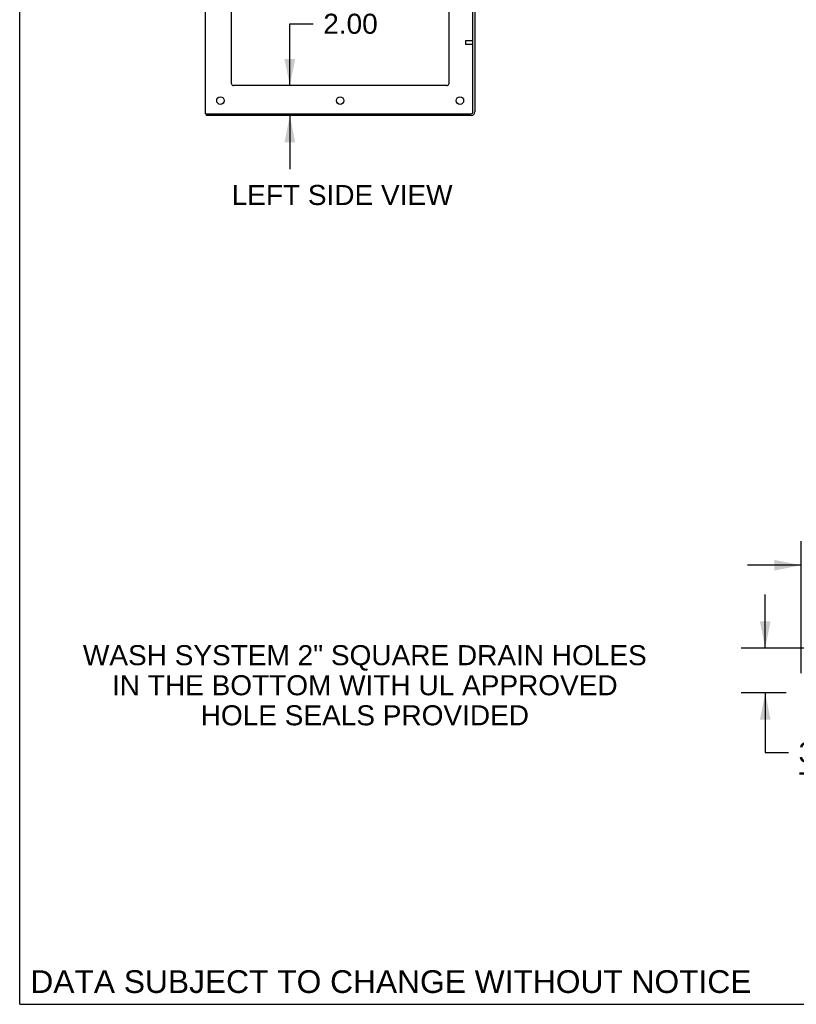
# Model space of a CAD drawing. Header units: inches. Extents: x 0 to 304, y 0 to 196.
# Tile 1 of 98: x 0 to 52, y 0 to 66. Entities that reach past the tile are written whole.
import ezdxf

# ---------------------------------------------------------------- set-up
doc = ezdxf.new("R2010")
doc.units = ezdxf.units.IN
doc.header["$LTSCALE"] = 16.696429
doc.header["$MEASUREMENT"] = 0
doc.linetypes.add('HIDDEN', pattern=[0.2, 0.1, -0.1])
doc.layers.get('0').update_dxf_attribs({"linetype": 'CONTINUOUS'})
doc.layers.add('DEFAULT_2', color=8, linetype='HIDDEN')
doc.layers.add('DIMENSIONS', color=7, linetype='CONTINUOUS')
doc.styles.get("Standard").update_dxf_attribs({"font": 'arial.ttf'})
doc.dimstyles.new('DIMSTYLE_1', dxfattribs={"dimtxt": 1.339286, "dimasz": 1.785714, "dimexe": 0.09, "dimexo": 0.07, "dimgap": 0.0375, "dimtad": 0, "dimtih": 1, "dimtoh": 1, "dimzin": 4, "dimdsep": 46, "dimtxsty": 'Standard', "dimblk": '_FILLED', "dimblk1": '_FILLED', "dimblk2": '_FILLED', "dimcen": 0.09, "dimadec": 3, "dimazin": 1, "dimtfac": 1, "dimtdec": 3, "dimtofl": 0, "dimtmove": 0, "dimatfit": 3, "dimldrblk": '_FILLED', "dimfxl": 0, "dimtolj": 1, "dimtzin": 4, "dimarcsym": 0})

# ---------------------------------------------------------------- blocks, each defined once
blk = doc.blocks.new('_FILLED')
at = {"color": 0, "linetype": 'ByBlock'}
blk.add_solid([(0, 0), (-1, 0.2), (-1, -0.2)], dxfattribs=at)
blk = doc.blocks.new('*D10')
at = {"layer": 'DIMENSIONS', "color": 2, "linetype": 'Continuous'}
for p, q in [((52.202, 22.126), (52.202, 30.956)), ((61.327, 26.063), (61.327, 30.956)), ((52.202, 29.349), (48.631, 29.349)), ((61.327, 29.349), (64.899, 29.349))]:
    blk.add_line(p, q, dxfattribs=at)
at = {"layer": 'DIMENSIONS', "color": 2, "linetype": 'Continuous', "xscale": 1.7857142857, "yscale": 1.7857142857, "zscale": 1.7857142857}
blk.add_blockref('_FILLED', (52.202, 29.349), dxfattribs=at)
at = {"layer": 'DIMENSIONS', "color": 2, "linetype": 'Continuous', "xscale": 1.7857142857, "yscale": 1.7857142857, "zscale": 1.7857142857, "rotation": 180}
blk.add_blockref('_FILLED', (61.327, 29.349), dxfattribs=at)
at = {"layer": 'DIMENSIONS', "color": 2, "linetype": 'Continuous', "insert": (56.765, 30.019), "char_height": 1.3393, "width": 3.63947, "attachment_point": 2, "line_spacing_factor": 0.9}
blk.add_mtext('9.13\\PTYP', dxfattribs=at)
blk = doc.blocks.new('*D11')
at = {"layer": 'DIMENSIONS', "color": 2, "linetype": 'Continuous'}
for p, q in [((49.811, 23.813), (49.811, 27.384)), ((59.077, 23.813), (48.204, 23.813)), ((51.202, 20.813), (48.204, 20.813)), ((49.811, 20.813), (49.811, 16.843)), ((49.811, 16.843), (51.374, 16.843))]:
    blk.add_line(p, q, dxfattribs=at)
at = {"layer": 'DIMENSIONS', "color": 2, "linetype": 'Continuous', "xscale": 1.7857142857, "yscale": 1.7857142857, "zscale": 1.7857142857}
for p, rotation in [((49.811, 23.813), 270), ((49.811, 20.813), 90)]:
    blk.add_blockref('_FILLED', p, dxfattribs=dict(at, rotation=rotation))
at = {"layer": 'DIMENSIONS', "color": 2, "linetype": 'Continuous', "insert": (52.043, 17.512), "char_height": 1.3393, "width": 3.63947, "attachment_point": 1, "line_spacing_factor": 0.9}
blk.add_mtext('3.00\\PTYP', dxfattribs=at)
blk = doc.blocks.new('*D19')
at = {"layer": 'DIMENSIONS', "color": 2, "linetype": 'Continuous'}
for p, q in [((18.05, 61.407), (18.05, 65.546)), ((18.05, 65.546), (19.612, 65.546)), ((18.05, 59.407), (18.05, 55.836))]:
    blk.add_line(p, q, dxfattribs=at)
at = {"layer": 'DIMENSIONS', "color": 2, "linetype": 'Continuous', "xscale": 1.7857142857, "yscale": 1.7857142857, "zscale": 1.7857142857}
for p, rotation in [((18.05, 61.407), 270), ((18.05, 59.407), 90)]:
    blk.add_blockref('_FILLED', p, dxfattribs=dict(at, rotation=rotation))
at = {"layer": 'DIMENSIONS', "color": 2, "linetype": 'Continuous', "insert": (20.282, 66.216), "char_height": 1.3393, "width": 3.63947, "attachment_point": 1, "line_spacing_factor": 0.9}
blk.add_mtext('2.00', dxfattribs=at)
blk = doc.blocks.new('*D25')
at = {"layer": 'DIMENSIONS', "color": 2, "linetype": 'Continuous'}
for p, q in [((12.411, 77.058), (8.839, 77.058)), ((14.161, 77.058), (17.86, 77.058))]:
    blk.add_line(p, q, dxfattribs=at)
at = {"layer": 'DIMENSIONS', "color": 2, "linetype": 'Continuous', "xscale": 1.7857142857, "yscale": 1.7857142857, "zscale": 1.7857142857}
blk.add_blockref('_FILLED', (12.411, 77.058), dxfattribs=at)
at = {"layer": 'DIMENSIONS', "color": 2, "linetype": 'Continuous', "xscale": 1.7857142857, "yscale": 1.7857142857, "zscale": 1.7857142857, "rotation": 180}
blk.add_blockref('_FILLED', (14.161, 77.058), dxfattribs=at)
at = {"layer": 'DIMENSIONS', "color": 2, "linetype": 'Continuous', "insert": (18.53, 77.727), "char_height": 1.3393, "width": 3.63947, "attachment_point": 1, "line_spacing_factor": 0.9}
blk.add_mtext('1.75', dxfattribs=at)
blk = doc.blocks.new('*D26')
at = {"layer": 'DIMENSIONS', "color": 2, "linetype": 'Continuous'}
for p, q in [((28.661, 80.984), (25.172, 80.984)), ((30.411, 80.984), (33.982, 80.984))]:
    blk.add_line(p, q, dxfattribs=at)
at = {"layer": 'DIMENSIONS', "color": 2, "linetype": 'Continuous', "xscale": 1.7857142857, "yscale": 1.7857142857, "zscale": 1.7857142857}
blk.add_blockref('_FILLED', (28.661, 80.984), dxfattribs=at)
at = {"layer": 'DIMENSIONS', "color": 2, "linetype": 'Continuous', "xscale": 1.7857142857, "yscale": 1.7857142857, "zscale": 1.7857142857, "rotation": 180}
blk.add_blockref('_FILLED', (30.411, 80.984), dxfattribs=at)
at = {"layer": 'DIMENSIONS', "color": 2, "linetype": 'Continuous', "insert": (24.503, 81.654), "char_height": 1.3393, "width": 3.63947, "attachment_point": 3, "line_spacing_factor": 0.9}
blk.add_mtext('1.75', dxfattribs=at)

msp = doc.modelspace()

# ---------------------------------------------------------------- linework, layer by layer
at = {"color": 7, "linetype": 'Continuous'}
for p, q in [((0, 0), (0, 196.429)), ((12.411, 59.532), (12.411, 143.282)), ((14.161, 61.532), (14.161, 139.907)), ((28.661, 139.907), (28.661, 61.532)), ((30.286, 59.657), (30.286, 66.651)), ((30.411, 66.657), (30.411, 59.657)), ((28.536, 61.407), (14.286, 61.407)), ((12.411, 59.532), (30.161, 59.532)), ((12.473, 59.407), (12.473, 59.532)), ((30.161, 59.407), (12.473, 59.407)), ((0, 0), (303.571, 0))]:
    msp.add_line(p, q, dxfattribs=at)
for centre in [(13.411, 60.407), (21.411, 60.407), (29.411, 60.407)]:
    msp.add_circle(centre, 0.25, dxfattribs=at)
for centre, radius, start, end in [((14.286, 61.532), 0.125, 180, 270), ((28.536, 61.532), 0.125, 270, 360), ((30.161, 59.657), 0.25, 270, 360), ((30.161, 59.657), 0.125, 270, 360)]:
    msp.add_arc(centre, radius, start, end, dxfattribs=at)
at = {"layer": 'DEFAULT_2', "color": 8, "linetype": 'HIDDEN'}
for p, q in [((29.786, 64.391), (29.786, 64.163)), ((30.243, 64.401), (29.796, 64.401)), ((30.243, 64.153), (29.796, 64.153)), ((30.243, 64.419), (30.243, 64.135))]:
    msp.add_line(p, q, dxfattribs=at)
for centre, radius, start, end in [((29.796, 64.391), 0.01, 90, 180), ((29.796, 64.163), 0.01, 180, 270), ((30.264, 64.419), 0.0215, 0, 180), ((30.264, 64.135), 0.0215, 180, 360)]:
    msp.add_arc(centre, radius, start, end, dxfattribs=at)

# ---------------------------------------------------------------- texts
at = {"layer": 'DIMENSIONS', "color": 2, "linetype": 'Continuous', "attachment_point": 2, "line_spacing_factor": 0.9}
for s, insert, char_height, width in [('LEFT SIDE VIEW', (21.54, 54.768), 1.33929, 14.72716), ('WASH SYSTEM 2" SQUARE DRAIN HOLES\\PIN THE BOTTOM WITH UL APPROVED\\PHOLE SEALS PROVIDED', (23.06, 24.007), 1.33929, 37.5946), ('DATA SUBJECT TO CHANGE WITHOUT NOTICE', (24.802, 2.276), 1.51786, 48.08617)]:
    msp.add_mtext(s, dxfattribs=dict(at, insert=insert, char_height=char_height, width=width))

# ---------------------------------------------------------------- dimensions: what is measured, and where the dimension line sits
at = {"layer": 'DIMENSIONS', "color": 2, "linetype": 'Continuous'}
dim = msp.add_linear_dim(base=(30.411, 80.984), p1=(28.661, 61.532), p2=(30.411, 66.688), dimstyle='DIMSTYLE_1', dxfattribs=at)
dim.commit()
dim.dimension.update_dxf_attribs({"geometry": '*D26', "text_midpoint": (22.746, 80.977), "dimtype": 160})
for base, p1, p2, angle, picture, middle in [((12.411, 77.058), (14.161, 61.532), (12.411, 59.532), 180, '*D25', (20.412, 77.05)), ((18.05, 61.407), (12.536, 59.407), (14.286, 61.407), 90, '*D19', (22.085, 65.539))]:
    dim = msp.add_linear_dim(base=base, p1=p1, p2=p2, angle=angle, dimstyle='DIMSTYLE_1', dxfattribs=at)
    dim.commit()
    dim.dimension.update_dxf_attribs({"geometry": picture, "text_midpoint": middle, "dimtype": 160})
dim = msp.add_linear_dim(base=(61.327486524, 29.34922528), p1=(52.202486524, 22.055535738), p2=(61.327486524, 25.993035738), text='<>\\PTYP', dimstyle='DIMSTYLE_1', dxfattribs=at)
dim.commit()
dim.dimension.update_dxf_attribs({"geometry": '*D10', "text_midpoint": (56.764986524, 28.344760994), "dimtype": 160})
dim = msp.add_linear_dim(base=(49.811, 23.813), p1=(48.134, 20.813), p2=(59.147, 23.813), angle=90, text='<>\\PTYP', dimstyle='DIMSTYLE_1', dxfattribs=at)
dim.commit()
dim.dimension.update_dxf_attribs({"geometry": '*D11', "text_midpoint": (53.863, 15.838), "dimtype": 160})

doc.saveas('drawing.dxf')
